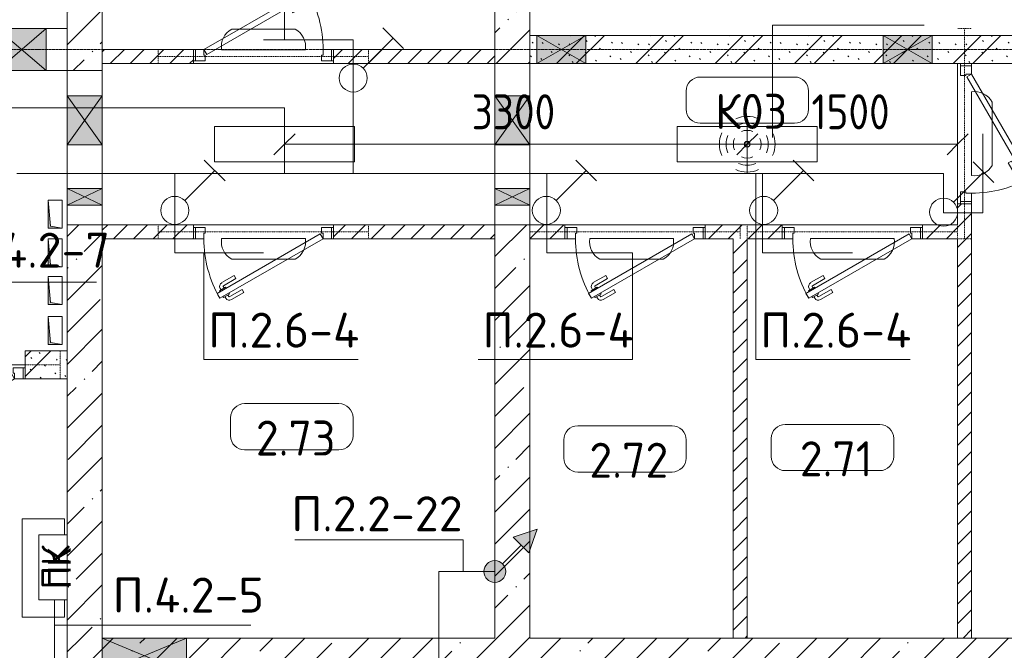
# Model space of a CAD drawing. Header units: millimetres. Extents: x -32229 to 288056, y -13689 to 125138.
# Tile 143 of 193: x 34897 to 41919, y 89763 to 94264. Entities that reach past the tile are written whole.
import ezdxf

# ---------------------------------------------------------------- set-up
doc = ezdxf.new("R2010")
doc.units = ezdxf.units.MM
doc.linetypes.add('3_ Штрих_ 1 х 1 мм', pattern=[2, 1, -1])
doc.linetypes.add('ADSK_Линия сетки', pattern=[25, 20, -2.5, 0, -2.5])
for name, color, linetype, lineweight in [('A-ANNO-DIMS', 7, 'Continuous', 9), ('A-ANNO-DIMS-200', 7, 'Continuous', 9), ('A-ANNO-NOTE', 7, 'Continuous', 18), ('A-AREA-IDEN', 7, 'Continuous', 9), ('A-DETL-THIN', 7, 'Continuous', 9), ('A-DOOR', 7, 'Continuous', 18), ('A-DOOR-FRAM', 7, 'Continuous', 9), ('A-DOOR-OPNG', 7, 'Continuous', 18), ('A-FLOR', 7, 'Continuous', 18), ('A-GLAZ', 7, 'Continuous', 18), ('A-WALL', 7, 'Continuous', 18), ('A-WALL-PATT', 7, 'Continuous', 40), ('G-ANNO-TEXT', 7, 'Continuous', 9), ('I-WALL', 7, 'Continuous', 18), ('M-EQPM', 7, 'Continuous', 18), ('S-BEAM', 7, 'Continuous', 18), ('S-GRID', 7, 'Continuous', 9)]:
    doc.layers.add(name, color=color, linetype=linetype, lineweight=lineweight)
doc.layers.add('A-DETL', color=7, linetype='Continuous', lineweight=9, true_color=0x00a600)
doc.styles.add('Arial_1', font='arial.ttf', dxfattribs={"height": 160})
doc.styles.add('GOST Common', font='GOST_Common.ttf', dxfattribs={"height": 200})
doc.styles.add('GOST Common_3', font='GOST_Common.ttf', dxfattribs={"width": 0.9, "height": 250})
doc.styles.add('GOST Common_4', font='GOST_Common.ttf', dxfattribs={"height": 250})
doc.styles.add('ISOCPEUR', font='isocpeur.ttf', dxfattribs={"height": 250})
doc.dimstyles.new('ГОСТ_2_5_мм2_1', dxfattribs={"dimscale": 304.8, "dimtxt": 251.428749, "dimasz": 0.492126, "dimexe": 0.492126, "dimexo": 0.656168, "dimgap": 0.098425, "dimtad": 1, "dimdec": 0, "dimdsep": 46, "dimtxsty": 'GOST Common_3', "dimblk1": 'OBLIQUE', "dimblk2": 'OBLIQUE', "dimsah": 1, "dimcen": 0.09, "dimazin": 2, "dimtfac": 1, "dimtdec": 4, "dimtix": 1, "dimtmove": 0, "dimatfit": 3, "dimfxl": 1, "dimtvp": 1, "dimtolj": 1, "dimtzin": 0, "dimarcsym": 2})
pattern_1 = [(135, (300.56, 377.28), (-565.6854, 6e-14), [10, -790]), (135, (349.8, 474.73), (-565.6854, 6e-14), [10, -790]), (135, (423.93, 473.06), (-565.6854, 6e-14), [10, -790]), (135, (229.92, 447.9), (-565.6854, 6e-14), [10, -790]), (135, (155.08, 447.9), (-565.6854, 6e-14), [10, -790]), (135, (114.9, 369.03), (-565.6854, 6e-14), [10, -790]), (135, (132.43, 285.8), (-565.6854, 6e-14), [10, -790]), (135, (214.66, 322), (-565.6854, 6e-14), [10, -790]), (135, (198.16, 261.88), (-565.6854, 6e-14), [10, -790]), (135, (45.2, 272.9), (-565.6854, 6e-14), [10, -790]), (135, (42.32, 336.16), (-565.6854, 6e-14), [10, -790]), (135, (92.26, 192.24), (-565.6854, 6e-14), [10, -790]), (135, (7.07, 149.2), (-565.6854, 6e-14), [10, -790]), (135, (80.6, 95.1), (-565.6854, 6e-14), [10, -790]), (135, (79.53, 36.94), (-565.6854, 6e-14), [10, -790]), (135, (153.87, 74.56), (-565.6854, 6e-14), [10, -790]), (135, (228.35, 124.8), (-565.6854, 6e-14), [10, -790]), (135, (279.75, 180.4), (-565.6854, 6e-14), [10, -790]), (135, (282.9, 31.63), (-565.6854, 6e-14), [10, -790]), (135, (377.38, 53.45), (-565.6854, 6e-14), [10, -790]), (135, (352.28, 102.7), (-565.6854, 6e-14), [10, -790]), (135, (354.05, 0), (-565.6854, 6e-14), [10, -790]), (135, (553.23, 16.45), (-565.6854, 6e-14), [10, -790]), (135, (542.38, 63.45), (-565.6854, 6e-14), [10, -790]), (135, (536.58, 239.3), (-565.6854, 6e-14), [10, -790]), (135, (475.85, 203.9), (-565.6854, 6e-14), [10, -790]), (135, (475.85, 316.54), (-565.6854, 6e-14), [10, -790]), (135, (520.8, 408.7), (-565.6854, 6e-14), [10, -790]), (135, (551.1, 470.8), (-565.6854, 6e-14), [10, -790]), (135, (235.25, 537.93), (-565.6854, 6e-14), [10, -790]), (135, (407.25, 547.65), (-565.6854, 6e-14), [10, -790]), (135, (94.5, 558.6), (-565.6854, 6e-14), [10, -790]), (135, (46.4, 532.3), (-565.6854, 6e-14), [10, -790]), (135, (85.56, 465.04), (-565.6854, 6e-14), [10, -790]), (135, (355.53, 181.14), (-565.6854, 6e-14), [10, -790]), (135, (362.23, 243.6), (-565.6854, 6e-14), [10, -790]), (135, (413.45, 344.1), (-565.6854, 6e-14), [10, -790]), (135, (286.3, 273.25), (-565.6854, 6e-14), [10, -790]), (135, (423.02, 263.72), (-565.6854, 6e-14), [10, -790]), (135, (162.94, 190.2), (-565.6854, 6e-14), [10, -790]), (135, (470.25, 120.93), (-565.6854, 6e-14), [10, -790]), (135, (484.48, 9.78), (-565.6854, 6e-14), [10, -790]), (45, (0, 212.13), (-565.6854, 0), []), (45, (212.13, 0), (-565.6854, 0), []), (45, (353.55, 0), (-565.6854, 0), []), (45, (0, 353.55), (-565.6854, 0), [])]
pattern_2 = [(45, (0, 0), (-70.71068, 70.71068), [])]
pattern_3 = [(45, (0, 0), (-228.0985, 228.0985), []), (45, (228.1, 0), (-228.0985, 228.0985), [403.225, -80.645, 6.706, -73.939])]

# ---------------------------------------------------------------- blocks, each defined once
blk = doc.blocks.new('АР_Дверь однопольная - 1000х2100h_850__Кладовая-4711806--02 ЭО')
at = {"layer": 'A-DOOR', "color": 253, "lineweight": 13, "true_color": 0xaaaaaa}
for p, q in [((311.1, 475), (-425, 50)), ((-405, 15.4), (331.1, 440.4)), ((331.1, 440.4), (311.1, 475)), ((-425, 50), (-405, 15.4))]:
    blk.add_line(p, q, dxfattribs=at)
at = {"layer": 'A-DOOR', "color": 253, "lineweight": 5, "true_color": 0xaaaaaa}
for p, q in [((138.9, 433.3), (227.7, 484.6)), ((151.4, 411.7), (138.9, 433.3)), ((151.4, 411.7), (240.2, 462.9)), ((285.5, 469.4), (242.2, 444.4)), ((242.2, 444.4), (246.2, 437.5)), ((253, 450.7), (247, 461.1)), ((274.6, 463.2), (268.6, 473.6)), ((289.5, 462.5), (285.5, 469.4)), ((309.5, 427.9), (313.5, 420.9)), ((196.4, 333.7), (285.2, 385)), ((208.9, 312.1), (297.7, 363.3)), ((270.2, 395.9), (266.2, 402.9)), ((313.5, 420.9), (270.2, 395.9)), ((281, 402.2), (287, 391.8)), ((302.6, 414.7), (308.7, 404.3)), ((196.4, 333.7), (208.9, 312.1))]:
    blk.add_line(p, q, dxfattribs=at)
for centre, radius, start, end in [((242.7, 458.6), 30, 30, 120), ((242.7, 458.6), 4.99, 30, 120), ((-425, 50), 850, 360, 30), ((282.7, 389.3), 4.99, 300, 30), ((282.7, 389.3), 30, 300, 30)]:
    blk.add_arc(centre, radius, start, end, dxfattribs=at)
at = {"layer": 'A-DOOR-FRAM', "color": 253, "lineweight": 13, "true_color": 0xaaaaaa}
for p, q in [((-485, 50), (-500, 50)), ((-425, 50), (-485, 50)), ((-485, 50), (-485, -30)), ((-425, 10), (-425, 50)), ((-415, 10), (-425, 10)), ((-415, -30), (-415, 10)), ((425, 10), (415, 10)), ((415, 10), (415, -30)), ((485, 50), (425, 50)), ((425, 50), (425, 10)), ((485, -30), (485, 50)), ((485, 50), (500, 50)), ((-485, -30), (-500, -30)), ((-485, -30), (-415, -30)), ((415, -30), (485, -30)), ((485, -30), (500, -30))]:
    blk.add_line(p, q, dxfattribs=at)
blk = doc.blocks.new('АР_Дверь однопольная - 1000х2100h_850__Кладовая-4627048--02 ЭО')
at = {"layer": 'A-DOOR', "color": 253, "lineweight": 13, "true_color": 0xaaaaaa}
for p, q in [((311.1, 475), (-425, 50)), ((-405, 15.4), (331.1, 440.4)), ((331.1, 440.4), (311.1, 475)), ((-425, 50), (-405, 15.4))]:
    blk.add_line(p, q, dxfattribs=at)
at = {"layer": 'A-DOOR', "color": 253, "lineweight": 5, "true_color": 0xaaaaaa}
for p, q in [((138.9, 433.3), (227.7, 484.6)), ((151.4, 411.7), (138.9, 433.3)), ((151.4, 411.7), (240.2, 462.9)), ((285.5, 469.4), (242.2, 444.4)), ((242.2, 444.4), (246.2, 437.5)), ((253, 450.7), (247, 461.1)), ((274.6, 463.2), (268.6, 473.6)), ((289.5, 462.5), (285.5, 469.4)), ((309.5, 427.9), (313.5, 420.9)), ((196.4, 333.7), (285.2, 385)), ((208.9, 312.1), (297.7, 363.3)), ((270.2, 395.9), (266.2, 402.9)), ((313.5, 420.9), (270.2, 395.9)), ((281, 402.2), (287, 391.8)), ((302.6, 414.7), (308.7, 404.3)), ((196.4, 333.7), (208.9, 312.1))]:
    blk.add_line(p, q, dxfattribs=at)
for centre, radius, start, end in [((242.7, 458.6), 30, 30, 120), ((242.7, 458.6), 4.99, 30, 120), ((-425, 50), 850, 360, 30), ((282.7, 389.3), 4.99, 300, 30), ((282.7, 389.3), 30, 300, 30)]:
    blk.add_arc(centre, radius, start, end, dxfattribs=at)
at = {"layer": 'A-DOOR-FRAM', "color": 253, "lineweight": 13, "true_color": 0xaaaaaa}
for p, q in [((-485, 50), (-500, 50)), ((-425, 50), (-485, 50)), ((-485, 50), (-485, -30)), ((-425, 10), (-425, 50)), ((-415, 10), (-425, 10)), ((-415, -30), (-415, 10)), ((425, 10), (415, 10)), ((415, 10), (415, -30)), ((485, 50), (425, 50)), ((425, 50), (425, 10)), ((485, -30), (485, 50)), ((485, 50), (500, 50)), ((-485, -30), (-500, -30)), ((-485, -30), (-415, -30)), ((415, -30), (485, -30)), ((485, -30), (500, -30))]:
    blk.add_line(p, q, dxfattribs=at)
blk = doc.blocks.new('АР_Дверь однопольная - 1150х2100h_кл_ коридор-4725531--02 ЭО')
at = {"layer": 'A-DOOR', "color": 253, "lineweight": 13, "true_color": 0xaaaaaa}
for p, q in [((366, 600), (-500, 100)), ((-480, 65.4), (386, 565.4)), ((386, 565.4), (366, 600)), ((-500, 100), (-480, 65.4))]:
    blk.add_line(p, q, dxfattribs=at)
at = {"layer": 'A-DOOR', "color": 253, "lineweight": 5, "true_color": 0xaaaaaa}
for p, q in [((193.8, 558.3), (282.6, 609.6)), ((206.3, 536.7), (295.1, 587.9)), ((340.4, 594.4), (297.1, 569.4)), ((297.1, 569.4), (301.1, 562.5)), ((307.9, 575.7), (301.9, 586.1)), ((329.5, 588.2), (323.5, 598.6)), ((344.4, 587.5), (340.4, 594.4)), ((206.3, 536.7), (193.8, 558.3)), ((251.3, 458.7), (340.1, 510)), ((325.1, 520.9), (321.1, 527.9)), ((368.4, 545.9), (325.1, 520.9)), ((335.9, 527.2), (341.9, 516.8)), ((357.5, 539.7), (363.6, 529.3)), ((364.4, 552.9), (368.4, 545.9)), ((251.3, 458.7), (263.8, 437.1)), ((263.8, 437.1), (352.6, 488.3))]:
    blk.add_line(p, q, dxfattribs=at)
for centre, radius, start, end in [((297.6, 583.6), 30, 30, 120), ((297.6, 583.6), 4.99, 30, 120), ((-500, 100), 1000, 360, 30), ((337.6, 514.3), 4.99, 300, 30), ((337.6, 514.3), 30, 300, 30)]:
    blk.add_arc(centre, radius, start, end, dxfattribs=at)
at = {"layer": 'A-DOOR-FRAM', "color": 253, "lineweight": 13, "true_color": 0xaaaaaa}
for p, q in [((-560, 100), (-575, 100)), ((-500, 100), (-560, 100)), ((-560, 100), (-560, 20)), ((-500, 60), (-500, 100)), ((560, 100), (500, 100)), ((500, 100), (500, 60)), ((560, 20), (560, 100)), ((560, 100), (575, 100)), ((-560, 20), (-575, 20)), ((-560, 20), (-490, 20)), ((-490, 60), (-500, 60)), ((-490, 20), (-490, 60)), ((500, 60), (490, 60)), ((490, 60), (490, 20)), ((490, 20), (560, 20)), ((560, 20), (575, 20))]:
    blk.add_line(p, q, dxfattribs=at)
blk = doc.blocks.new('КР-Проем - Настраиваемый-1583865--02 ЭО')
at = {"layer": 'A-DOOR-OPNG', "color": 253, "lineweight": 13, "true_color": 0xaaaaaa}
for p, q in [((-575, 125), (-345, 125)), ((-345, 125), (5, 125)), ((5, 125), (315, 125)), ((315, 125), (435, 125)), ((435, 125), (575, 125)), ((-575, -125), (-345, -125)), ((-345, -125), (5, -125)), ((5, -125), (315, -125)), ((315, -125), (435, -125)), ((435, -125), (575, -125))]:
    blk.add_line(p, q, dxfattribs=at)
blk = doc.blocks.new('КР-Проем - Настраиваемый-1578027--02 ЭО')
at = {"layer": 'A-DOOR-OPNG', "color": 253, "lineweight": 13, "true_color": 0xaaaaaa}
for p, q in [((-550, 125), (-370, 125)), ((-370, 125), (-20, 125)), ((-20, 125), (290, 125)), ((290, 125), (410, 125)), ((410, 125), (550, 125)), ((-550, -125), (-370, -125)), ((-370, -125), (-20, -125)), ((-20, -125), (290, -125)), ((290, -125), (410, -125)), ((410, -125), (550, -125))]:
    blk.add_line(p, q, dxfattribs=at)
blk = doc.blocks.new('КР-Проем - Настраиваемый-1583826--02 ЭО')
at = {"layer": 'A-DOOR-OPNG', "color": 253, "lineweight": 13, "true_color": 0xaaaaaa}
for p, q in [((-625, 150), (-475, 150)), ((-475, 150), (-125, 150)), ((-125, 150), (80, 150)), ((80, 150), (200, 150)), ((200, 150), (625, 150)), ((-625, -150), (-475, -150)), ((-475, -150), (-125, -150)), ((-125, -150), (80, -150)), ((80, -150), (200, -150)), ((200, -150), (625, -150))]:
    blk.add_line(p, q, dxfattribs=at)
blk = doc.blocks.new('АР_Отверстие прямоугольное - ЭОМ-3292244--02 ЭО')
at = {"layer": 'A-GLAZ', "lineweight": 13, "true_color": 0xf0f0f0}
blk.add_hatch(color=7, dxfattribs=at).paths.add_polyline_path([(425, 125), (-175, 125), (-175, -125), (425, -125)])
at = {"layer": 'A-GLAZ', "color": 253, "lineweight": 5, "true_color": 0xaaaaaa}
for p, q in [((425, 125), (-175, -125)), ((-175, 125), (425, -125))]:
    blk.add_line(p, q, dxfattribs=at)
at = {"layer": 'A-GLAZ', "color": 253, "lineweight": 13, "true_color": 0xaaaaaa}
for p, q in [((425, 125), (-175, 125)), ((-175, 125), (-175, -125)), ((-175, 125), (-175, -125)), ((425, -125), (425, 125)), ((425, 125), (425, -125)), ((-175, -125), (425, -125))]:
    blk.add_line(p, q, dxfattribs=at)
blk = doc.blocks.new('АР_Отверстие прямоугольное - ОВВ-3298944--02 ЭО')
at = {"layer": 'A-GLAZ', "lineweight": 13, "true_color": 0xf0f0f0}
blk.add_hatch(color=7, dxfattribs=at).paths.add_polyline_path([(300, 100), (-50, 100), (-50, -100), (300, -100)])
at = {"layer": 'A-GLAZ', "color": 253, "lineweight": 5, "true_color": 0xaaaaaa}
for p, q in [((300, 100), (-50, -100)), ((-50, 100), (300, -100))]:
    blk.add_line(p, q, dxfattribs=at)
at = {"layer": 'A-GLAZ', "color": 253, "lineweight": 13, "true_color": 0xaaaaaa}
for p, q in [((300, 100), (-50, 100)), ((-50, 100), (-50, -100)), ((-50, 100), (-50, -100)), ((300, -100), (300, 100)), ((300, 100), (300, -100)), ((-50, -100), (300, -100))]:
    blk.add_line(p, q, dxfattribs=at)
blk = doc.blocks.new('АР_Отверстие прямоугольное - ОВВ-7431502--02 ЭО')
at = {"layer": 'A-GLAZ', "lineweight": 13, "true_color": 0xf0f0f0}
blk.add_hatch(color=7, dxfattribs=at).paths.add_polyline_path([(300, -100), (300, 100), (-50, 100), (-50, -100), (144, -100)])
at = {"layer": 'A-GLAZ', "color": 253, "lineweight": 5, "true_color": 0xaaaaaa}
for p, q in [((300, 100), (-50, -100)), ((-50, 100), (300, -100))]:
    blk.add_line(p, q, dxfattribs=at)
at = {"layer": 'A-GLAZ', "color": 253, "lineweight": 13, "true_color": 0xaaaaaa}
for p, q in [((300, 100), (-50, 100)), ((-50, 100), (-50, -100)), ((-50, 100), (-50, -100)), ((300, -100), (300, 100)), ((300, 100), (300, -100)), ((-50, -100), (300, -100))]:
    blk.add_line(p, q, dxfattribs=at)
blk = doc.blocks.new('АР_Канал вертикальный прямоугольный - ПК-V108--02 ЭО')
at = {"layer": 'M-EQPM', "color": 253, "lineweight": 13, "true_color": 0xaaaaaa}
for p, q in [((350, 150), (-350, 150)), ((-350, 150), (-350, -150)), ((-350, -150), (-350, 150)), ((-350, 150), (350, 150)), ((350, -150), (350, 150)), ((350, 150), (350, -150)), ((-350, -150), (-227.1, -150)), ((-227.1, -150), (-350, -150)), ((237.6, -150), (350, -150)), ((350, -150), (237.6, -150))]:
    blk.add_line(p, q, dxfattribs=at)
blk = doc.blocks.new('АР_Канал вертикальный прямоугольный - СС-6262946--02 ЭО')
at = {"layer": 'M-EQPM', "lineweight": 13, "true_color": 0xe2e2e2}
blk.add_hatch(color=254, dxfattribs=at).paths.add_polyline_path([(-100, -50), (-85, 35), (100, 50), (-100, 50)])
at = {"layer": 'M-EQPM', "color": 253, "lineweight": 13, "true_color": 0xaaaaaa}
for p, q in [((100, 50), (-100, 50)), ((-100, 50), (-100, -50)), ((100, 50), (-100, 50)), ((-100, 50), (-100, -50)), ((-100, -50), (-100, 50)), ((-100, 50), (100, 50)), ((-100, -50), (-85, 35)), ((-100, -50), (-85, 35)), ((-85, 35), (100, 50)), ((-85, 35), (100, 50)), ((100, -50), (100, 50)), ((100, 50), (100, -50)), ((-100, -50), (100, -50)), ((100, -50), (-100, -50))]:
    blk.add_line(p, q, dxfattribs=at)
blk = doc.blocks.new('АР_Отверстие прямоугольное - ОВВ-3859006--02 ЭО')
at = {"layer": 'A-GLAZ', "lineweight": 13, "true_color": 0xf0f0f0}
blk.add_hatch(color=7, dxfattribs=at).paths.add_polyline_path([(300, -150), (300, 150), (-50, 150), (-50, -150)])
at = {"layer": 'A-GLAZ', "color": 253, "lineweight": 5, "true_color": 0xaaaaaa}
for p, q in [((300, 150), (-50, -150)), ((-50, 150), (300, -150))]:
    blk.add_line(p, q, dxfattribs=at)
at = {"layer": 'A-GLAZ', "color": 253, "lineweight": 13, "true_color": 0xaaaaaa}
for p, q in [((300, 150), (-50, 150)), ((-50, 150), (-50, -150)), ((-50, 150), (-50, -150)), ((300, -150), (300, 150)), ((300, 150), (300, -150)), ((-50, -150), (300, -150))]:
    blk.add_line(p, q, dxfattribs=at)
blk = doc.blocks.new('АР_Отверстие прямоугольное - ОВВ-3859022--02 ЭО')
at = {"layer": 'A-GLAZ', "lineweight": 13, "true_color": 0xf0f0f0}
blk.add_hatch(color=7, dxfattribs=at).paths.add_polyline_path([(300, -125), (300, 125), (-50, 125), (-50, -125)])
at = {"layer": 'A-GLAZ', "color": 253, "lineweight": 5, "true_color": 0xaaaaaa}
for p, q in [((300, 125), (-50, -125)), ((-50, 125), (300, -125))]:
    blk.add_line(p, q, dxfattribs=at)
at = {"layer": 'A-GLAZ', "color": 253, "lineweight": 13, "true_color": 0xaaaaaa}
for p, q in [((300, 125), (-50, 125)), ((-50, 125), (-50, -125)), ((-50, 125), (-50, -125)), ((300, -125), (300, 125)), ((300, 125), (300, -125)), ((-50, -125), (300, -125))]:
    blk.add_line(p, q, dxfattribs=at)
blk = doc.blocks.new('АР_Перемычка - 100_Уx1_75x5__250-250-6683530--02 ЭО')
at = {"layer": 'S-BEAM', "color": 9, "linetype": '3_ Штрих_ 1 х 1 мм', "lineweight": 15, "true_color": 0xc4c4c4}
for p, q in [((-750, 50), (-750, -50)), ((750, 50), (750, -50)), ((-750, 0), (750, 0))]:
    blk.add_line(p, q, dxfattribs=at)
blk = doc.blocks.new('АР_Перемычка - 200_Уx2_75x5__250-250-V119--02 ЭО')
at = {"layer": 'S-BEAM', "color": 9, "linetype": '3_ Штрих_ 1 х 1 мм', "lineweight": 15, "true_color": 0xc4c4c4}
for p, q in [((-825, 100), (-825, -100)), ((825, 100), (825, -100)), ((-825, 0), (825, 0))]:
    blk.add_line(p, q, dxfattribs=at)
blk = doc.blocks.new('АР_Отверстие прямоугольное - АПТ-5367339--02 ЭО')
at = {"layer": 'A-GLAZ', "lineweight": 13, "true_color": 0xf0f0f0}
blk.add_hatch(color=7, dxfattribs=at).paths.add_polyline_path([(185, -125), (185, 125), (65, 125), (65, -125)])
at = {"layer": 'A-GLAZ', "color": 253, "lineweight": 5, "true_color": 0xaaaaaa}
for p, q in [((185, 125), (65, -125)), ((65, 125), (185, -125))]:
    blk.add_line(p, q, dxfattribs=at)
at = {"layer": 'A-GLAZ', "color": 253, "lineweight": 13, "true_color": 0xaaaaaa}
for p, q in [((185, 125), (65, 125)), ((65, 125), (65, -125)), ((65, 125), (65, -125)), ((185, -125), (185, 125)), ((185, 125), (185, -125)), ((65, -125), (185, -125))]:
    blk.add_line(p, q, dxfattribs=at)
blk = doc.blocks.new('Наметкина 10_РД_АР_П_rvt-1--02 ЭО')
at = {"layer": 'A-WALL-PATT', "lineweight": 5, "true_color": 0xaaaaaa}
h = blk.add_hatch(dxfattribs=at)
h.set_pattern_fill('FP_3', color=253, style=0, pattern_type=2)
h.set_pattern_definition(pattern_3)
h.paths.add_polyline_path([(35235.3, 93900), (35485.3, 93900), (35485.3, 96275), (35235.3, 96275), (35235.3, 95085.5)])
h.paths.add_polyline_path([(35485.3, 97275), (35485.3, 97940), (35235.3, 97940), (35235.3, 97275)])
h = blk.add_hatch(dxfattribs=at)
h.set_pattern_fill('FP_3', color=253, style=0, pattern_type=2)
h.set_pattern_definition(pattern_3)
h.paths.add_polyline_path([(38285.3, 93950), (38535.3, 93950), (38535.3, 97690), (38285.3, 97690), (38285.3, 95750)])
h = blk.add_hatch(dxfattribs=at)
h.set_pattern_fill('FP_1', color=253, style=0, pattern_type=2)
h.set_pattern_definition(pattern_1)
h.paths.add_polyline_path([(38535.3, 93950), (43210.3, 93950), (43210.3, 94150), (38535.3, 94150)])
h = blk.add_hatch(dxfattribs=at)
h.set_pattern_fill('FP_2', color=253, style=0, pattern_type=2)
h.set_pattern_definition(pattern_2)
h.paths.add_polyline_path([(38285.3, 93950), (38285.3, 94050), (37135.3, 94050), (37135.3, 93950)])
h.paths.add_polyline_path([(36135.3, 93950), (36135.3, 94050), (35485.3, 94050), (35485.3, 93950), (36049.9, 93950)])
h = blk.add_hatch(dxfattribs=at)
h.set_pattern_fill('FP_2', color=253, style=0, pattern_type=2)
h.set_pattern_definition(pattern_2)
h.paths.add_polyline_path([(41585.3, 89850), (41685.3, 89850), (41685.3, 92950), (41585.3, 92950), (41585.3, 92700)])
h = blk.add_hatch(dxfattribs=at)
h.set_pattern_fill('FP_3', color=253, style=0, pattern_type=2)
h.set_pattern_definition(pattern_3)
h.paths.add_polyline_path([(35485.3, 89850), (35485.3, 92800), (35235.3, 92800), (35235.3, 89850)])
h = blk.add_hatch(dxfattribs=at)
h.set_pattern_fill('FP_2', color=253, style=0, pattern_type=2)
h.set_pattern_definition(pattern_2)
h.paths.add_polyline_path([(36049.9, 92700), (36135.3, 92700), (36135.3, 92800), (35485.3, 92800), (35485.3, 92700)])
h.paths.add_polyline_path([(38285.3, 92700), (38285.3, 92800), (37135.3, 92800), (37135.3, 92700)])
h = blk.add_hatch(dxfattribs=at)
h.set_pattern_fill('FP_3', color=253, style=0, pattern_type=2)
h.set_pattern_definition(pattern_3)
h.paths.add_polyline_path([(38535.3, 89850), (38535.3, 92800), (38285.3, 92800), (38285.3, 89850)])
h = blk.add_hatch(dxfattribs=at)
h.set_pattern_fill('FP_2', color=253, style=0, pattern_type=2)
h.set_pattern_definition(pattern_2)
h.paths.add_polyline_path([(40085.3, 92700), (40335.3, 92700), (40335.3, 92800), (39785.3, 92800), (39785.3, 92700), (39985.3, 92700)])
h.paths.add_polyline_path([(41585.3, 92700), (41585.3, 92800), (41335.3, 92800), (41335.3, 92700)])
h.paths.add_polyline_path([(38785.3, 92700), (38785.3, 92800), (38535.3, 92800), (38535.3, 92700), (38649.6, 92700)])
h = blk.add_hatch(dxfattribs=at)
h.set_pattern_fill('FP_2', color=253, style=0, pattern_type=2)
h.set_pattern_definition(pattern_2)
h.paths.add_polyline_path([(40085.3, 89850), (40085.3, 92700), (39985.3, 92700), (39985.3, 89850)])
h = blk.add_hatch(dxfattribs=at)
h.set_pattern_fill('FP_1', color=253, style=0, pattern_type=2)
h.set_pattern_definition(pattern_1)
h.paths.add_polyline_path([(34935.3, 91700), (35235.3, 91700), (35235.3, 91900), (34935.3, 91900)])
h.paths.add_polyline_path([(33450.1, 91700), (33785.3, 91700), (33785.3, 91900), (33385.3, 91900), (33385.3, 91700)])
h = blk.add_hatch(dxfattribs=at)
h.set_pattern_fill('FP_3', color=253, style=0, pattern_type=2)
h.set_pattern_definition(pattern_3)
h.paths.add_polyline_path([(43610.3, 89600), (43610.3, 89850), (35235.3, 89850), (35235.3, 89600), (41610.3, 89600)])
at = {"layer": 'A-FLOR', "color": 253, "lineweight": 13, "true_color": 0xaaaaaa}
for p, q in [((37135.3, 93950), (36135.3, 93950)), ((36135.3, 93950), (37135.3, 93950)), ((41585.3, 92950), (41585.3, 93950)), ((41585.3, 93950), (41585.3, 92950)), ((36135.3, 92800), (37135.3, 92800)), ((37135.3, 92800), (36135.3, 92800)), ((38785.3, 92800), (39785.3, 92800)), ((39785.3, 92800), (38785.3, 92800)), ((40335.3, 92800), (41335.3, 92800)), ((41335.3, 92800), (40335.3, 92800)), ((34935.3, 91800), (33785.3, 91800)), ((33785.3, 91800), (34935.3, 91800))]:
    blk.add_line(p, q, dxfattribs=at)
at = {"layer": 'A-WALL', "color": 253, "lineweight": 13, "true_color": 0xaaaaaa}
for p, q in [((38535.3, 93950), (38535.3, 96650)), ((35235.3, 96275), (35235.3, 93900)), ((35485.3, 93900), (35485.3, 95750)), ((38285.3, 95750), (38285.3, 93950)), ((35235.3, 93900), (35485.3, 93900)), ((38285.3, 93950), (38535.3, 93950)), ((35235.3, 92800), (35235.3, 89850)), ((35485.3, 92800), (35235.3, 92800)), ((35485.3, 89850), (35485.3, 92800)), ((38535.3, 92800), (38285.3, 92800)), ((38285.3, 92800), (38285.3, 89850)), ((38535.3, 89850), (38535.3, 92800)), ((35235.3, 89850), (35235.3, 89600)), ((36085.3, 89850), (35485.3, 89850)), ((38285.3, 89850), (36085.3, 89850)), ((43360.3, 89850), (38535.3, 89850))]:
    blk.add_line(p, q, dxfattribs=at)
at = {"layer": 'I-WALL', "color": 253, "lineweight": 13, "true_color": 0xaaaaaa}
for p, q in [((38585.3, 94150), (38535.3, 94150)), ((38535.3, 94150), (38535.3, 93950)), ((38935.3, 94150), (38585.3, 94150)), ((41055.3, 94150), (38935.3, 94150)), ((41405.3, 94150), (41055.3, 94150)), ((43210.3, 94150), (41405.3, 94150)), ((36135.3, 94050), (35485.3, 94050)), ((35485.3, 94050), (35485.3, 93950)), ((36135.3, 93950), (36135.3, 94050)), ((38285.3, 94050), (37135.3, 94050)), ((37135.3, 94050), (37135.3, 93950)), ((38285.3, 93950), (38285.3, 94050)), ((35485.3, 93950), (36135.3, 93950)), ((37135.3, 93950), (38285.3, 93950)), ((38535.3, 93950), (38585.3, 93950)), ((38585.3, 93950), (38935.3, 93950)), ((38935.3, 93950), (41055.3, 93950)), ((41055.3, 93950), (41405.3, 93950)), ((41405.3, 93950), (43210.3, 93950)), ((41585.3, 92950), (41585.3, 92800)), ((41685.3, 92950), (41585.3, 92950)), ((41685.3, 89850), (41685.3, 92950)), ((36135.3, 92800), (35485.3, 92800)), ((35485.3, 92800), (35485.3, 92700)), ((36135.3, 92700), (36135.3, 92800)), ((38285.3, 92800), (37135.3, 92800)), ((37135.3, 92800), (37135.3, 92700)), ((38285.3, 92700), (38285.3, 92800)), ((38785.3, 92800), (38535.3, 92800)), ((38535.3, 92800), (38535.3, 92700)), ((38785.3, 92700), (38785.3, 92800)), ((40335.3, 92800), (39785.3, 92800)), ((39785.3, 92800), (39785.3, 92700)), ((40335.3, 92700), (40335.3, 92800)), ((41585.3, 92800), (41335.3, 92800)), ((41335.3, 92800), (41335.3, 92700)), ((35485.3, 92700), (36135.3, 92700)), ((37135.3, 92700), (38285.3, 92700)), ((38535.3, 92700), (38785.3, 92700)), ((39785.3, 92700), (39985.3, 92700)), ((39985.3, 92700), (39985.3, 89850)), ((40085.3, 89850), (40085.3, 92700)), ((40085.3, 92700), (40335.3, 92700)), ((41335.3, 92700), (41585.3, 92700)), ((41585.3, 92700), (41585.3, 89850)), ((35235.3, 91900), (34935.3, 91900)), ((34935.3, 91900), (34935.3, 91700)), ((35235.3, 91700), (35235.3, 91900)), ((34935.3, 91700), (35235.3, 91700)), ((39985.3, 89850), (40085.3, 89850)), ((41585.3, 89850), (41685.3, 89850))]:
    blk.add_line(p, q, dxfattribs=at)
at = {"layer": 'A-DOOR', "color": 253, "lineweight": 13, "true_color": 0xaaaaaa}
blk.add_blockref('АР_Дверь однопольная - 1000х2100h_850__Кладовая-4711806--02 ЭО', (36635.3, 94000), dxfattribs=at)
for name, p, rotation in [('КР-Проем - Настраиваемый-1583826--02 ЭО', (34610.3, 94050), 180), ('КР-Проем - Настраиваемый-1578027--02 ЭО', (35360.3, 93350), 270), ('КР-Проем - Настраиваемый-1583865--02 ЭО', (38410.3, 93375), 270), ('АР_Дверь однопольная - 1000х2100h_850__Кладовая-4627048--02 ЭО', (41635.3, 93450), 270), ('АР_Дверь однопольная - 1000х2100h_850__Кладовая-4627048--02 ЭО', (36635.3, 92750), 180), ('АР_Дверь однопольная - 1000х2100h_850__Кладовая-4627048--02 ЭО', (39285.3, 92750), 180), ('АР_Дверь однопольная - 1000х2100h_850__Кладовая-4627048--02 ЭО', (40835.3, 92750), 180), ('АР_Дверь однопольная - 1150х2100h_кл_ коридор-4725531--02 ЭО', (34360.3, 91800), 180)]:
    blk.add_blockref(name, p, dxfattribs=dict(at, rotation=rotation))
at = {"layer": 'A-GLAZ', "color": 253, "lineweight": 13, "true_color": 0xaaaaaa}
for name, p in [('АР_Отверстие прямоугольное - ОВВ-3859006--02 ЭО', (34785.3, 94050)), ('АР_Отверстие прямоугольное - ОВВ-7431502--02 ЭО', (41105.3, 94050))]:
    blk.add_blockref(name, p, dxfattribs=at)
for name, p, rotation in [('АР_Отверстие прямоугольное - ОВВ-3298944--02 ЭО', (38885.3, 94050), 180), ('АР_Отверстие прямоугольное - ОВВ-3859022--02 ЭО', (35360.3, 93670), 270), ('АР_Отверстие прямоугольное - ОВВ-3859022--02 ЭО', (38410.3, 93670), 270), ('АР_Отверстие прямоугольное - АПТ-5367339--02 ЭО', (35360.3, 93125), 270), ('АР_Отверстие прямоугольное - АПТ-5367339--02 ЭО', (38410.3, 93125), 270), ('АР_Отверстие прямоугольное - ЭОМ-3292244--02 ЭО', (35910.3, 89725), 180)]:
    blk.add_blockref(name, p, dxfattribs=dict(at, rotation=rotation))
at = {"layer": 'M-EQPM', "color": 253, "lineweight": 13, "true_color": 0xaaaaaa, "rotation": 90}
for name, p in [('АР_Канал вертикальный прямоугольный - СС-6262946--02 ЭО', (35150.3, 92875)), ('АР_Канал вертикальный прямоугольный - СС-6262946--02 ЭО', (35150.3, 92600)), ('АР_Канал вертикальный прямоугольный - СС-6262946--02 ЭО', (35150.3, 92330)), ('АР_Канал вертикальный прямоугольный - СС-6262946--02 ЭО', (35150.3, 92045)), ('АР_Канал вертикальный прямоугольный - ПК-V108--02 ЭО', (35065.3, 90350))]:
    blk.add_blockref(name, p, dxfattribs=at)
at = {"layer": 'S-BEAM', "color": 253, "lineweight": 13, "true_color": 0xaaaaaa}
for name, p, rotation in [('АР_Перемычка - 100_Уx1_75x5__250-250-6683530--02 ЭО', (41635.3, 93450), 270), ('АР_Перемычка - 100_Уx1_75x5__250-250-6683530--02 ЭО', (36635.3, 92750), 180), ('АР_Перемычка - 100_Уx1_75x5__250-250-6683530--02 ЭО', (39285.3, 92750), 180), ('АР_Перемычка - 100_Уx1_75x5__250-250-6683530--02 ЭО', (40835.3, 92750), 180), ('АР_Перемычка - 200_Уx2_75x5__250-250-V119--02 ЭО', (34360.3, 91800), 180)]:
    blk.add_blockref(name, p, dxfattribs=dict(at, rotation=rotation))
blk.add_blockref('АР_Перемычка - 100_Уx1_75x5__250-250-6683530--02 ЭО', (36635.3, 94000), dxfattribs=at)
at = {"layer": 'A-ANNO-NOTE', "color": 253, "lineweight": 5, "true_color": 0xaaaaaa, "insert": (35152.6, 90353.8), "char_height": 200, "width": 330, "attachment_point": 5, "rotation": 90, "line_spacing_factor": 1.022766, "style": 'GOST Common'}
blk.add_mtext('\\pt2540,5080,7620,10160,12700,15240,17780,20320,22860,25400,27940,30480,33020,35560,38100,40640,43180,45720,48260,50800,53340,55880,58420,60960,63500,66040,68580,71120,73660,76200,78740,81280;ПК', dxfattribs=at)
blk = doc.blocks.new('Марка помещения 2 - Марка помещения 2-1605974--02 ЭО')
at = {"layer": 'A-AREA-IDEN', "color": 253, "true_color": 0xaaaaaa}
for p, q in [((-1.797, 0.841), (1.569, 0.841)), ((-2.297, -0.309), (-2.297, 0.341)), ((2.069, 0.341), (2.069, -0.309)), ((1.569, -0.809), (-1.797, -0.809))]:
    blk.add_line(p, q, dxfattribs=at)
for centre, start, end in [((-1.797, 0.341), 90, 180), ((1.569, 0.341), 0, 90), ((-1.797, -0.309), 180, 270), ((1.569, -0.309), 270, 360)]:
    blk.add_arc(centre, 0.5, start, end, dxfattribs=at)
blk = doc.blocks.new('DIMBLOCK314--02 ЭО')
at = {"layer": 'A-ANNO-DIMS-200'}
for p, q in [((36785.3, 93280.6), (36785.3, 93524.5)), ((40085.3, 93280.6), (40085.3, 93524.5)), ((36785.3, 93374.5), (36860.3, 93449.5)), ((40085.3, 93374.5), (40160.3, 93449.5)), ((36785.3, 93374.5), (36710.3, 93299.5)), ((36785.3, 93374.5), (40085.3, 93374.5)), ((36785.3, 93374.5), (36785.3, 93280.6)), ((40085.3, 93374.5), (40010.3, 93299.5)), ((40085.3, 93374.5), (40085.3, 93280.6))]:
    blk.add_line(p, q, dxfattribs=at)
at = {"layer": 'A-ANNO-DIMS-200', "color": 0, "insert": (38119.9, 93731.2), "char_height": 250, "width": 756.843, "attachment_point": 1, "line_spacing_factor": 1.022761, "style": 'GOST Common_3'}
blk.add_mtext('3300', dxfattribs=at)
blk = doc.blocks.new('_Oblique')
at = {"color": 0, "linetype": 'ByBlock', "lineweight": -2}
blk.add_line((-0.5, -0.5), (0.5, 0.5), dxfattribs=at)
blk = doc.blocks.new('DIMBLOCK315--02 ЭО')
at = {"layer": 'A-ANNO-DIMS-200'}
for p, q in [((40085.3, 93280.6), (40085.3, 93524.5)), ((41585.3, 93280.6), (41585.3, 93524.5)), ((40085.3, 93374.5), (40160.3, 93449.5)), ((41585.3, 93374.5), (41660.3, 93449.5)), ((40085.3, 93374.5), (40010.3, 93299.5)), ((40085.3, 93374.5), (41585.3, 93374.5)), ((40085.3, 93374.5), (40085.3, 93280.6)), ((41585.3, 93374.5), (41510.3, 93299.5)), ((41585.3, 93374.5), (41585.3, 93280.6))]:
    blk.add_line(p, q, dxfattribs=at)
at = {"layer": 'A-ANNO-DIMS-200', "color": 0, "insert": (40543.4, 93731.2), "char_height": 250, "width": 700.591, "attachment_point": 1, "line_spacing_factor": 1.022761, "style": 'GOST Common_3'}
blk.add_mtext('1500', dxfattribs=at)
blk = doc.blocks.new('УГО Выше ниже синее _ 2020 - УГО Выше ниже синее _ 2020-V134--02 ЭО')
at = {"layer": 'A-ANNO-NOTE', "lineweight": 9, "true_color": 0x0000ff}
blk.add_hatch(color=5, dxfattribs=at).paths.add_polyline_path([(1.215, 0.668), (0.658, 1.225), (1.508, 1.517)])
h = blk.add_hatch(color=5, dxfattribs=at)
edge = h.paths.add_edge_path()
edge.add_arc((0, 0), 0.392, 0, 180)
edge.add_arc((0, 0), 0.392, 180, 360)
at = {"layer": 'A-ANNO-NOTE', "lineweight": 9}
for p, q in [((1.508, 1.517), (0.658, 1.225)), ((1.215, 0.668), (1.508, 1.517)), ((0.658, 1.225), (1.215, 0.668)), ((0.277, 0.277), (0.941, 0.941))]:
    blk.add_line(p, q, dxfattribs=at)
blk.add_circle((0, 0), 0.392, dxfattribs=at)
for start, end in [(360, 180), (180, 360)]:
    blk.add_arc((0, 0), 0.392, start, end, dxfattribs=at)

msp = doc.modelspace()

# ---------------------------------------------------------------- linework, layer by layer
at = {"layer": 'A-ANNO-NOTE', "color": 5, "lineweight": 9, "true_color": 0x0000ff}
for p, q in [((36409.4, 94196.5), (36861.2, 94196.5)), ((37486, 94206.1), (37634.2, 94057.9)), ((37346, 93917.9), (37560.1, 94132)), ((36933.9, 94049.2), (36336.7, 94049.2)), ((41684.4, 93151.4), (41684.4, 93748.6)), ((41831.8, 93675.9), (41831.8, 93224.1)), ((39585.3, 93501.5), (40585.3, 93501.5)), ((39585.3, 93248.8), (39585.3, 93501.5)), ((40585.3, 93501.5), (40585.3, 93248.8)), ((36213.4, 93261.7), (36361.6, 93113.5)), ((38863.4, 93261.7), (39011.6, 93113.5)), ((40413.4, 93261.7), (40561.6, 93113.5)), ((36073.4, 92973.5), (36287.5, 93187.6)), ((38723.4, 92973.5), (38937.5, 93187.6)), ((40585.3, 93248.8), (39585.3, 93248.8)), ((40273.4, 92973.5), (40487.5, 93187.6)), ((41696.6, 93248.9), (41844.9, 93100.7)), ((41556.7, 92960.7), (41770.8, 93174.8)), ((36336.7, 92700.9), (36933.9, 92700.9)), ((38961.7, 92700.9), (39558.9, 92700.9)), ((40536.7, 92700.9), (41133.9, 92700.9)), ((36861.2, 92553.5), (36409.4, 92553.5)), ((39486.2, 92553.5), (39034.4, 92553.5)), ((41061.2, 92553.5), (40609.4, 92553.5))]:
    msp.add_line(p, q, dxfattribs=at)
at = {"layer": 'A-ANNO-NOTE', "color": 1, "lineweight": 9, "true_color": 0xff0000}
for p, q in [((36285.3, 93501.5), (37285.3, 93501.5)), ((36285.3, 93248.8), (36285.3, 93501.5)), ((37285.3, 93501.5), (37285.3, 93248.8)), ((37285.3, 93248.8), (36285.3, 93248.8)), ((35235.2, 90587.6), (35034, 90587.6)), ((35034, 90587.6), (35034, 90122.9)), ((35235.2, 90122.9), (35235.2, 90587.6)), ((35034, 90122.9), (35235.2, 90122.9))]:
    msp.add_line(p, q, dxfattribs=at)
at = {"layer": 'A-ANNO-NOTE', "color": 5, "lineweight": 9, "true_color": 0x0000ff}
for centre, radius in [((37275.3, 93847.2), 100), ((40085.3, 93375.9), 20), ((40084.4, 93375), 20), ((40085.3, 93374.1), 20), ((40086.2, 93375), 20), ((36002.7, 92902.8), 100), ((38652.7, 92902.8), 100), ((40202.7, 92902.8), 100), ((41486, 92890), 100)]:
    msp.add_circle(centre, radius, dxfattribs=at)
for centre, radius, start, end in [((36477.7, 94071.3), 142.7, 118.57912, 188.90992), ((36792.9, 94071.3), 142.7, 351.09008, 61.42088), ((41706.5, 93607.6), 142.7, 28.57912, 98.90992), ((40085.3, 93374.1), 199.6, 66, 114), ((40085.3, 93374.1), 151.5, 66, 114), ((40085.3, 93374.1), 99.8, 66, 114), ((40086.2, 93375), 199.6, 156, 204), ((40086.2, 93375), 151.5, 156, 204), ((40086.2, 93375), 99.8, 156, 204), ((40084.4, 93375), 99.8, 336, 24), ((40084.4, 93375), 151.5, 336, 24), ((40084.4, 93375), 199.6, 336, 24), ((40085.3, 93375.9), 99.8, 246, 294), ((40085.3, 93375.9), 199.6, 246, 294), ((40085.3, 93375.9), 151.5, 246, 294), ((41706.5, 93292.4), 142.7, 261.09008, 331.42088), ((36477.7, 92678.8), 142.7, 171.09008, 241.42088), ((36792.9, 92678.8), 142.7, 298.57912, 8.90992), ((39102.7, 92678.8), 142.7, 171.09008, 241.42088), ((39417.9, 92678.8), 142.7, 298.57912, 8.90992), ((40677.7, 92678.8), 142.7, 171.09008, 241.42088), ((40992.9, 92678.8), 142.7, 298.57912, 8.90992)]:
    msp.add_arc(centre, radius, start, end, dxfattribs=at)
at = {"layer": 'A-DETL', "color": 5, "true_color": 0x0000ff}
for p, q in [((36635.3, 94120), (37275.3, 94120)), ((37275.3, 94120), (37275.3, 93165.2)), ((41765.3, 93450), (41765.3, 92885)), ((36785.3, 93375.2), (36785.3, 93165.2)), ((40085.3, 93375.2), (40085.3, 93165.2)), ((41485.3, 93165.2), (34876.8, 93165.2)), ((36002.7, 92600), (36002.7, 93165.2)), ((38655.3, 92600), (38655.3, 93165.2)), ((40195.3, 92600), (40195.3, 93165.2)), ((41485.3, 93165.2), (41485.3, 92885)), ((41765.3, 92885), (41485.3, 92885)), ((36635.3, 92600), (36002.7, 92600)), ((39267.2, 92600), (38655.3, 92600)), ((40835.3, 92600), (40195.3, 92600)), ((38285.1, 90324.9), (37885.1, 90324.9)), ((37885.1, 90324.9), (37885.1, 89444.7))]:
    msp.add_line(p, q, dxfattribs=at)
at = {"layer": 'A-DETL', "color": 1, "true_color": 0xff0000}
for p, q in [((36785.3, 93635.2), (33655.3, 93635.2)), ((36785.3, 93375.2), (36785.3, 93635.2)), ((35145.3, 90124.7), (35145.3, 89284.7))]:
    msp.add_line(p, q, dxfattribs=at)
at = {"layer": 'A-DETL-THIN'}
for p, q in [((36785.3, 94624), (36785.3, 94120)), ((40265.3, 94223.7), (41347.4, 94223.7)), ((40265.3, 94223.7), (40265.3, 93423.7)), ((40147.4, 91838.4), (40147.4, 93165.2)), ((36210.3, 91838.4), (36210.3, 92600)), ((39267.2, 91838.4), (39267.2, 92600)), ((35445.3, 92389.1), (34445.3, 92389.1)), ((36210.3, 91838.4), (37310.3, 91838.4)), ((38167.2, 91838.4), (39267.2, 91838.4)), ((40147.4, 91838.4), (41247.4, 91838.4)), ((38058.7, 90552.3), (36858.7, 90552.3)), ((38058.7, 90552.3), (38058.7, 90324.9)), ((36545.3, 89941.6), (35145.3, 89941.6))]:
    msp.add_line(p, q, dxfattribs=at)
at = {"layer": 'S-GRID', "color": 253, "linetype": 'ADSK_Линия сетки', "true_color": 0xaaaaaa}
msp.add_line((131381.2, 94050), (-30593.4, 94050), dxfattribs=at)

# ---------------------------------------------------------------- block references
at = {"lineweight": 5}
msp.add_blockref('Наметкина 10_РД_АР_П_rvt-1--02 ЭО', (0, 0), dxfattribs=at)
at = {"layer": 'A-ANNO-NOTE', "lineweight": 9, "xscale": 200, "yscale": 200, "zscale": 200}
msp.add_blockref('УГО Выше ниже синее _ 2020 - УГО Выше ниже синее _ 2020-V134--02 ЭО', (38285.1, 90324.9), dxfattribs=at)
at = {"layer": 'A-AREA-IDEN', "color": 253, "true_color": 0xaaaaaa, "xscale": 199.9999999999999, "yscale": 199.9999999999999, "zscale": 199.9999999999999}
for p in [(40109.3, 93686.3), (36860.1, 91354.9), (39236.2, 91196.7), (40716.2, 91206.7)]:
    msp.add_blockref('Марка помещения 2 - Марка помещения 2-1605974--02 ЭО', p, dxfattribs=at)

# ---------------------------------------------------------------- texts
at = {"layer": 'A-ANNO-NOTE', "color": 1, "lineweight": 9, "true_color": 0xff0000, "insert": (35179.3, 90348.6), "char_height": 160, "width": 280.78, "attachment_point": 5, "rotation": 90, "line_spacing_factor": 0.936439, "style": 'Arial_1'}
msp.add_mtext('\\pt0.0208,0.04,0.0608,0.08,0.1008,0.12,0.1408,0.16,0.1808,0.2,0.2208,0.24,0.2608,0.28,0.3008,0.32,0.3408,0.36,0.3808,0.4,0.4208,0.44,0.4608,0.48,0.5008,0.52,0.5408,0.56,0.5808,0.6,0.6208,0.64;ПК', dxfattribs=at)
at = {"layer": 'A-AREA-IDEN', "color": 253, "true_color": 0xaaaaaa, "char_height": 250, "attachment_point": 5, "line_spacing_factor": 1.022766, "style": 'GOST Common_4'}
for s, insert, width in [('\\pt100,200,300,400,500,600,700,800,900,1000,1100,1200,1300,1400,1500,1600,1700,1800,1900,2000,2100,2200,2300,2400,2500,2600,2700,2800,2900,3000,3100,3200;К03', (40113.8, 93608.9), 582), ('\\pt100,200,300,400,500,600,700,800,900,1000,1100,1200,1300,1400,1500,1600,1700,1800,1900,2000,2100,2200,2300,2400,2500,2600,2700,2800,2900,3000,3100,3200;2.73', (36864.6, 91277.4), 648), ('\\pt100,200,300,400,500,600,700,800,900,1000,1100,1200,1300,1400,1500,1600,1700,1800,1900,2000,2100,2200,2300,2400,2500,2600,2700,2800,2900,3000,3100,3200;2.72', (39240.7, 91119.2), 648), ('\\pt100,200,300,400,500,600,700,800,900,1000,1100,1200,1300,1400,1500,1600,1700,1800,1900,2000,2100,2200,2300,2400,2500,2600,2700,2800,2900,3000,3100,3200;2.71', (40719.7, 91129.2), 596)]:
    msp.add_mtext(s, dxfattribs=dict(at, insert=insert, width=width))
at = {"layer": 'G-ANNO-TEXT', "char_height": 250, "attachment_point": 1, "line_spacing_factor": 1.139951, "style": 'ISOCPEUR'}
for s, insert, width in [('\\pt600,1200,1800,2400,3000,3600,4200,4800,5400,6000,6600,7200,7800,8400,9000,9600,10200,10800,11400,12000,12600,13200,13800,14400,15000,15600,16200,16800,17400,18000,18600,19200;П.4.2-7', (34467.7, 92743.7), 1096.86), ('\\pt600,1200,1800,2400,3000,3600,4200,4800,5400,6000,6600,7200,7800,8400,9000,9600,10200,10800,11400,12000,12600,13200,13800,14400,15000,15600,16200,16800,17400,18000,18600,19200;П.2.6-4', (36240.2, 92173), 1096.86), ('\\pt600,1200,1800,2400,3000,3600,4200,4800,5400,6000,6600,7200,7800,8400,9000,9600,10200,10800,11400,12000,12600,13200,13800,14400,15000,15600,16200,16800,17400,18000,18600,19200;П.2.6-4', (38197.1, 92173), 1096.86), ('\\pt600,1200,1800,2400,3000,3600,4200,4800,5400,6000,6600,7200,7800,8400,9000,9600,10200,10800,11400,12000,12600,13200,13800,14400,15000,15600,16200,16800,17400,18000,18600,19200;П.2.6-4', (40177.2, 92173), 1096.86), ('\\pt600,1200,1800,2400,3000,3600,4200,4800,5400,6000,6600,7200,7800,8400,9000,9600,10200,10800,11400,12000,12600,13200,13800,14400,15000,15600,16200,16800,17400,18000,18600,19200;П.2.2-22', (36834.1, 90862), 1242.3), ('\\pt600,1200,1800,2400,3000,3600,4200,4800,5400,6000,6600,7200,7800,8400,9000,9600,10200,10800,11400,12000,12600,13200,13800,14400,15000,15600,16200,16800,17400,18000,18600,19200;П.4.2-5', (35559.5, 90282), 1096.86)]:
    msp.add_mtext(s, dxfattribs=dict(at, insert=insert, width=width))

# ---------------------------------------------------------------- dimensions: what is measured, and where the dimension line sits
at = {"layer": 'A-ANNO-DIMS'}
for base, p1, p2, override, picture, middle in [((40085.3, 93374.5), (36785.3, 93480.6), (40085.3, 93480.6), {"dimpost": '<>', "dimfxl": 3300}, 'DIMBLOCK314--02 ЭО', (38435.3, 93529.5)), ((41585.3, 93374.5), (40085.3, 93480.6), (41585.3, 93480.6), {"dimpost": '<>', "dimfxl": 1500.023353}, 'DIMBLOCK315--02 ЭО', (40835.3, 93529.5))]:
    dim = msp.add_linear_dim(base=base, p1=p1, p2=p2, dimstyle='ГОСТ_2_5_мм2_1', override=override, dxfattribs=at)
    dim.commit()
    dim.dimension.update_dxf_attribs({"geometry": picture, "text_midpoint": middle})

doc.saveas('drawing.dxf')
